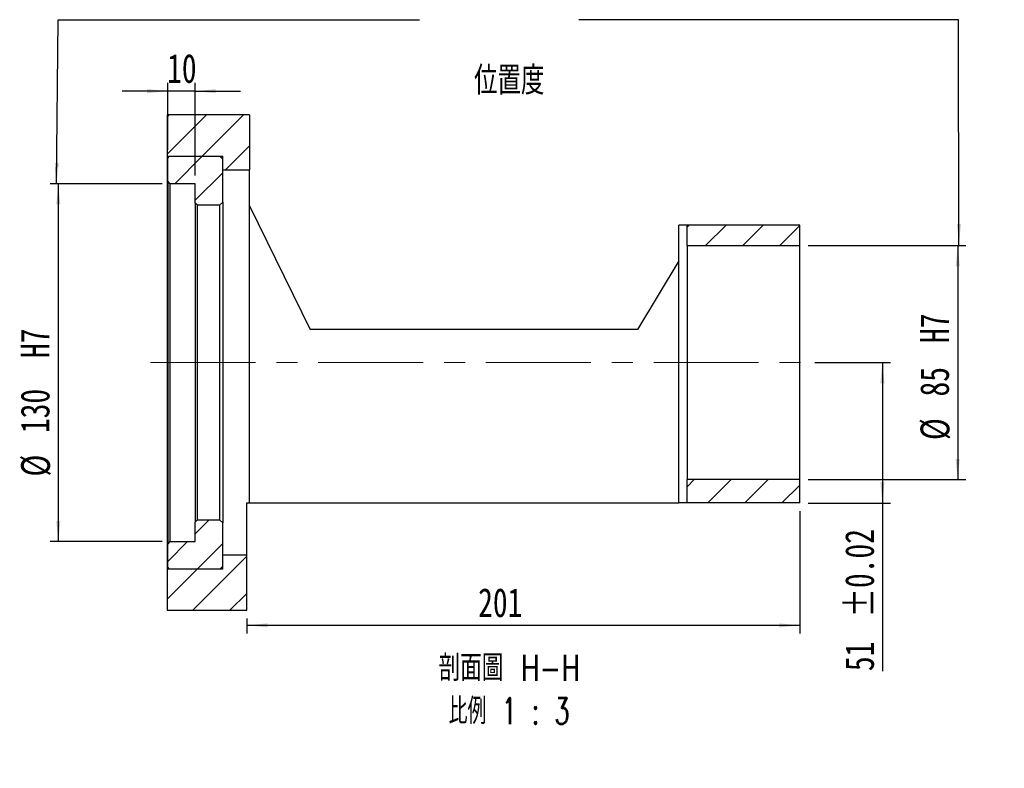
# Paper-space layout 'MBB30-I' of a CAD drawing. Header units: millimetres. Extents: x 16 to 286, y -2 to 205.
# Tile 2 of 3: x 167 to 286, y -2 to 89. Entities that reach past the tile are written whole.
import ezdxf

# ---------------------------------------------------------------- set-up
doc = ezdxf.new("R2010")
doc.units = ezdxf.units.MM
doc.linetypes.add('CENTERX2', pattern=[20.32, 12.7, -2.54, 2.54, -2.54])
doc.layers.add('FORMAT', color=7, linetype='Continuous')
doc.styles.add('SLDTEXTSTYLE0', font='TXT', dxfattribs={"width": 0.75})
doc.styles.add('SLDTEXTSTYLE1', font='TXT', dxfattribs={"width": 0.75, "bigfont": 'bigfont'})
doc.styles.add('SLDTEXTSTYLE3', font='TXT', dxfattribs={"width": 0.65625, "bigfont": 'bigfont'})
doc.dimstyles.new('SLDDIMSTYLE10', dxfattribs={"dimtxt": 3.5, "dimasz": 2.5, "dimexe": 0, "dimexo": 0.0625, "dimgap": 0.875, "dimtad": 1, "dimlfac": 3, "dimrnd": 1e-09, "dimzin": 12, "dimdsep": 46, "dimtxsty": 'SLDTEXTSTYLE0', "dimsah": 1, "dimcen": 0.09, "dimadec": 0, "dimazin": 3, "dimtfac": 1, "dimtofl": 0, "dimtmove": 0, "dimatfit": 3, "dimfxl": 0, "dimfrac": 2, "dimtolj": 1, "dimarcsym": 0})
doc.dimstyles.new('SLDDIMSTYLE4', dxfattribs={"dimtxt": 3.5, "dimasz": 2.5, "dimexe": 0, "dimexo": 0.0625, "dimgap": 0.875, "dimtad": 1, "dimlfac": 3, "dimrnd": 1e-09, "dimzin": 12, "dimdsep": 46, "dimtxsty": 'SLDTEXTSTYLE0', "dimsah": 1, "dimcen": 0.09, "dimadec": 0, "dimazin": 3, "dimtfac": 1, "dimtofl": 0, "dimtmove": 0, "dimatfit": 3, "dimfxl": 0, "dimfrac": 2, "dimtolj": 1, "dimtzin": 12, "dimarcsym": 0})
doc.dimstyles.new('SLDDIMSTYLE6', dxfattribs={"dimtxt": 3.5, "dimasz": 2.5, "dimexe": 0, "dimexo": 0.0625, "dimgap": 0.875, "dimtad": 1, "dimlfac": 3, "dimrnd": 1e-09, "dimzin": 12, "dimdsep": 46, "dimtxsty": 'SLDTEXTSTYLE0', "dimsah": 1, "dimcen": 0.09, "dimadec": 0, "dimazin": 3, "dimtfac": 1, "dimtmove": 0, "dimatfit": 0, "dimfxl": 0, "dimfrac": 2, "dimtolj": 1, "dimtzin": 12, "dimarcsym": 0})
doc.dimstyles.new('SLDDIMSTYLE7', dxfattribs={"dimtxt": 3.5, "dimasz": 2.5, "dimexe": 0, "dimexo": 0.0625, "dimgap": 0.875, "dimtad": 1, "dimlfac": 3, "dimrnd": 1e-09, "dimzin": 12, "dimdsep": 46, "dimtxsty": 'SLDTEXTSTYLE0', "dimsah": 1, "dimcen": 0.09, "dimadec": 0, "dimazin": 3, "dimtol": 1, "dimtp": 0.02, "dimtm": 0.02, "dimtfac": 1, "dimtofl": 0, "dimtmove": 0, "dimatfit": 3, "dimfxl": 0, "dimfrac": 2, "dimtolj": 1, "dimarcsym": 0})
doc.dimstyles.new('SLDDIMSTYLE8', dxfattribs={"dimtxt": 3.5, "dimasz": 2.5, "dimexe": 0, "dimexo": 0.0625, "dimgap": 0.875, "dimtad": 1, "dimlfac": 3, "dimrnd": 1e-09, "dimzin": 12, "dimdsep": 46, "dimtxsty": 'SLDTEXTSTYLE0', "dimsah": 1, "dimcen": 0.09, "dimadec": 0, "dimazin": 3, "dimtfac": 1, "dimtofl": 0, "dimtmove": 0, "dimatfit": 3, "dimfxl": 0, "dimfrac": 2, "dimtolj": 1, "dimarcsym": 0})

# ---------------------------------------------------------------- blocks, each defined once
blk = doc.blocks.new('_D_23')
at = {"layer": 'FORMAT', "color": 7}
for p, q in [((185.03, 73.23), (185.03, 81.34)), ((188.36, 70.13), (188.36, 81.34)), ((185.03, 80.34), (179.53, 80.34)), ((188.36, 80.34), (185.03, 80.34)), ((188.36, 80.34), (193.86, 80.34))]:
    blk.add_line(p, q, dxfattribs=at)
for points in [[(185.03, 80.34), (182.53, 80.59), (182.53, 80.09)], [(188.36, 80.34), (190.86, 80.09), (190.86, 80.59)]]:
    blk.add_solid(points, dxfattribs=at)
at = {"layer": 'FORMAT', "color": 7, "insert": (184.96, 84.85), "char_height": 3.5, "attachment_point": 1, "style": 'SLDTEXTSTYLE0'}
blk.add_mtext('10', dxfattribs=at)
blk = doc.blocks.new('_D_24')
at = {"layer": 'FORMAT', "color": 7}
for p, q in [((261.63, 29.46), (261.63, 14.64)), ((194.63, 16.46), (194.63, 14.64)), ((261.63, 15.64), (194.63, 15.64))]:
    blk.add_line(p, q, dxfattribs=at)
for points in [[(194.63, 15.64), (197.13, 15.39), (197.13, 15.89)], [(261.63, 15.64), (259.13, 15.89), (259.13, 15.39)]]:
    blk.add_solid(points, dxfattribs=at)
at = {"layer": 'FORMAT', "color": 7, "insert": (222.65, 20.15), "char_height": 3.5, "attachment_point": 1, "style": 'SLDTEXTSTYLE0'}
blk.add_mtext('201', dxfattribs=at)
blk = doc.blocks.new('_D_25')
at = {"layer": 'FORMAT', "color": 7}
for p, q in [((263.46, 47.46), (272.63, 47.46)), ((271.63, 47.46), (271.63, 30.46)), ((262.63, 30.46), (272.63, 30.46)), ((271.63, 30.46), (271.63, 10.1))]:
    blk.add_line(p, q, dxfattribs=at)
for points in [[(271.63, 47.46), (271.38, 44.96), (271.88, 44.96)], [(271.63, 30.46), (271.88, 32.96), (271.38, 32.96)]]:
    blk.add_solid(points, dxfattribs=at)
at = {"layer": 'FORMAT', "color": 7, "char_height": 3.5, "attachment_point": 1, "rotation": 90, "style": 'SLDTEXTSTYLE0'}
for s, insert in [('±0.02', (267.11, 16.59)), ('51', (267.11, 10.1))]:
    blk.add_mtext(s, dxfattribs=dict(at, insert=insert))
blk = doc.blocks.new('_D_26')
at = {"layer": 'FORMAT', "color": 7}
for p, q in [((262.63, 61.63), (281.76, 61.63)), ((280.76, 61.63), (280.76, 33.3)), ((262.63, 33.3), (281.76, 33.3))]:
    blk.add_line(p, q, dxfattribs=at)
for points in [[(280.76, 61.63), (280.51, 59.13), (281.01, 59.13)], [(280.76, 33.3), (281.01, 35.8), (280.51, 35.8)]]:
    blk.add_solid(points, dxfattribs=at)
at = {"layer": 'FORMAT', "color": 7, "char_height": 3.5, "attachment_point": 1, "rotation": 90, "style": 'SLDTEXTSTYLE0'}
for s, insert in [('H7', (276.2, 49.84)), ('85', (276.2, 43.36)), ('%%c', (276.25, 38.08))]:
    blk.add_mtext(s, dxfattribs=dict(at, insert=insert))
blk = doc.blocks.new('_D_27')
at = {"layer": 'FORMAT', "color": 7}
for p, q in [((184.34, 69.13), (170.77, 69.13)), ((171.77, 69.13), (171.77, 25.8)), ((184.34, 25.8), (170.77, 25.8))]:
    blk.add_line(p, q, dxfattribs=at)
for points in [[(171.77, 69.13), (171.52, 66.63), (172.02, 66.63)], [(171.77, 25.8), (172.02, 28.3), (171.52, 28.3)]]:
    blk.add_solid(points, dxfattribs=at)
at = {"layer": 'FORMAT', "color": 7, "char_height": 3.5, "attachment_point": 1, "rotation": 90, "style": 'SLDTEXTSTYLE0'}
for s, insert in [('H7', (167.2, 48.01)), ('130', (167.2, 38.93)), ('%%c', (167.26, 33.66))]:
    blk.add_mtext(s, dxfattribs=dict(at, insert=insert))
blk = doc.blocks.new('SW_NOTE_5')
at = {"layer": 'FORMAT', "color": 0, "char_height": 3.175, "attachment_point": 2}
for s, insert, style in [('\\M+19655\\M+196CA\\M+19AA4 H-H', (10.42, 4.09), 'SLDTEXTSTYLE1'), ('\\M+194E4\\M+197E1 1 : 3', (10.39, -1.14), 'SLDTEXTSTYLE3')]:
    blk.add_mtext(s, dxfattribs=dict(at, insert=insert, style=style))

psp = doc.layouts.new('MBB30-I')

# ---------------------------------------------------------------- hatches: boundary and pattern name
at = {"layer": 'FORMAT', "linetype": 'Continuous', "lineweight": 18}
h = psp.add_hatch(dxfattribs=at)
h.set_pattern_fill('ANSI31', color=256, style=0)
h.paths.add_polyline_path([(194.9597, 70.7973), (194.9597, 77.464), (184.9597, 77.464), (184.9597, 72.464), (191.6931, 72.464), (191.6931, 70.7973)], flags=0)
h = psp.add_hatch(dxfattribs=at)
h.set_pattern_fill('ANSI31', color=256, style=0)
h.paths.add_polyline_path([(191.6931, 72.114), (191.3431, 72.464), (185.2597, 72.464), (185.0264, 72.2307), (185.0264, 69.4473), (185.3431, 69.1306), (188.3597, 69.1306), (188.3597, 66.7806), (188.6264, 66.514), (191.3264, 66.514), (191.6931, 66.8806)], flags=0)
h = psp.add_hatch(dxfattribs=at)
h.set_pattern_fill('ANSI31', color=256, style=0)
h.paths.add_polyline_path([(261.6264, 61.6306), (261.6264, 64.1306), (247.9597, 64.1306), (247.9597, 61.6306)], flags=0)
h = psp.add_hatch(dxfattribs=at)
h.set_pattern_fill('ANSI31', color=256, style=0)
h.paths.add_polyline_path([(247.9597, 30.464), (261.6264, 30.464), (261.6264, 33.2973), (247.9597, 33.2973)], flags=0)
h = psp.add_hatch(dxfattribs=at)
h.set_pattern_fill('ANSI31', color=256, style=0)
h.paths.add_polyline_path([(191.3431, 22.464), (191.6931, 22.814), (191.6931, 28.0473), (191.3264, 28.414), (188.6264, 28.414), (188.3597, 28.1473), (188.3597, 25.7973), (185.3431, 25.7973), (185.0264, 25.4806), (185.0264, 22.6972), (185.2597, 22.464)], flags=0)
h = psp.add_hatch(dxfattribs=at)
h.set_pattern_fill('ANSI31', color=256, style=0)
h.paths.add_polyline_path([(191.6931, 24.1306), (191.6931, 22.464), (184.9597, 22.464), (184.9597, 17.464), (194.6264, 17.464), (194.6264, 24.1306)], flags=0)

# ---------------------------------------------------------------- linework, layer by layer
at = {"color": 7, "linetype": 'Continuous', "lineweight": 25}
for p, q in [((184.9597, 77.464), (184.9597, 72.464)), ((194.9597, 77.464), (184.9597, 77.464)), ((194.9597, 77.464), (194.9597, 70.7973)), ((184.9597, 72.464), (191.6931, 72.464)), ((184.9597, 72.464), (184.9597, 48.634)), ((185.0264, 72.2307), (185.2597, 72.464)), ((185.0264, 69.4473), (185.0264, 72.2307)), ((185.2597, 72.464), (191.3431, 72.464)), ((191.3431, 72.464), (191.6931, 72.114)), ((191.6931, 70.7973), (191.6931, 72.464)), ((191.6931, 66.8806), (191.6931, 72.114)), ((191.6931, 70.7973), (194.9597, 70.7973)), ((194.9597, 47.464), (194.9597, 70.7973)), ((185.3431, 69.1306), (185.0264, 69.4473)), ((185.0264, 69.4473), (185.0264, 25.4806)), ((188.3597, 69.1306), (185.3431, 69.1306)), ((185.3431, 25.7973), (185.3431, 69.1306)), ((188.3597, 66.7806), (188.3597, 69.1306)), ((191.6931, 66.8806), (191.3264, 66.514)), ((191.6931, 66.8806), (191.6931, 28.0473)), ((188.6264, 66.514), (188.3597, 66.7806)), ((188.3597, 66.7806), (188.3597, 28.1473)), ((191.3264, 66.514), (188.6264, 66.514)), ((188.6264, 28.414), (188.6264, 66.514)), ((191.3264, 66.514), (191.3264, 28.414)), ((194.9597, 66.464), (202.2931, 51.464)), ((246.9597, 30.464), (246.9597, 64.1306)), ((247.9597, 64.1306), (246.9597, 64.1306)), ((247.9597, 61.6306), (247.9597, 64.1306)), ((261.6264, 64.1306), (247.9597, 64.1306)), ((261.6264, 61.6306), (261.6264, 64.1306)), ((247.9597, 61.6306), (261.6264, 61.6306)), ((247.9597, 61.6306), (247.9597, 33.2973)), ((261.6264, 33.2973), (261.6264, 61.6306)), ((246.9597, 59.7973), (241.9597, 51.464)), ((241.9597, 51.464), (202.2931, 51.464)), ((184.9597, 48.634), (185.0264, 48.634)), ((184.9597, 48.634), (184.9597, 46.2939)), ((194.9597, 30.464), (194.9597, 47.464)), ((184.9597, 46.2939), (184.9597, 22.464)), ((185.0264, 46.2939), (184.9597, 46.2939)), ((247.9597, 30.464), (247.9597, 33.2973)), ((261.6264, 33.2973), (247.9597, 33.2973)), ((261.6264, 30.464), (261.6264, 33.2973)), ((194.6264, 24.1306), (194.6264, 30.464)), ((194.6264, 30.464), (194.9597, 30.464)), ((194.9597, 30.464), (246.9597, 30.464)), ((247.9597, 30.464), (246.9597, 30.464)), ((261.6264, 30.464), (247.9597, 30.464)), ((188.3597, 28.1473), (188.6264, 28.414)), ((188.3597, 25.7973), (188.3597, 28.1473)), ((188.6264, 28.414), (191.3264, 28.414)), ((191.3264, 28.414), (191.6931, 28.0473)), ((191.6931, 22.814), (191.6931, 28.0473)), ((185.0264, 25.4806), (185.3431, 25.7973)), ((185.0264, 22.6972), (185.0264, 25.4806)), ((185.3431, 25.7973), (188.3597, 25.7973)), ((194.6264, 24.1306), (191.6931, 24.1306)), ((191.6931, 22.464), (191.6931, 24.1306)), ((194.6264, 17.464), (194.6264, 24.1306)), ((185.2597, 22.464), (185.0264, 22.6972)), ((191.6931, 22.814), (191.3431, 22.464)), ((184.9597, 22.464), (184.9597, 17.464)), ((191.6931, 22.464), (184.9597, 22.464)), ((191.3431, 22.464), (185.2597, 22.464)), ((184.9597, 17.464), (194.6264, 17.464))]:
    psp.add_line(p, q, dxfattribs=at)
at = {"layer": 'FORMAT', "color": 7}
for p, q in [((171.5599, 69.1306), (171.7684, 88.9964)), ((171.7684, 88.9964), (215.5522, 88.9964)), ((280.8443, 88.9964), (234.8423, 88.9964)), ((280.9151, 61.7435), (280.8443, 88.9964))]:
    psp.add_line(p, q, dxfattribs=at)
at = {"layer": 'FORMAT', "color": 7, "linetype": 'CENTERX2', "lineweight": 18}
psp.add_line((182.9597, 47.464), (262.4634, 47.464), dxfattribs=at)
at = {"layer": 'FORMAT', "color": 7}
for points in [[(171.5599, 69.1306), (171.8361, 71.6279), (171.3361, 71.6331)], [(280.9151, 61.7435), (281.1586, 64.2441), (280.6586, 64.2428)]]:
    psp.add_solid(points, dxfattribs=at)

# ---------------------------------------------------------------- block references
at = {"layer": 'FORMAT'}
psp.add_blockref('SW_NOTE_5', (215.9947, 7.9924), dxfattribs=at)

# ---------------------------------------------------------------- texts
at = {"layer": 'FORMAT', "color": 7, "insert": (222.1591, 83.3617), "char_height": 3.439583, "attachment_point": 1, "style": 'SLDTEXTSTYLE1'}
psp.add_mtext('\\M+188CA\\M+19275\\M+19378', dxfattribs=at)

# ---------------------------------------------------------------- dimensions: what is measured, and where the dimension line sits
at = {"layer": 'FORMAT', "color": 7}
dim = psp.add_linear_dim(base=(185.0264, 80.3369), p1=(188.3597, 69.1306), p2=(185.0264, 72.2307), dimstyle='SLDDIMSTYLE6', dxfattribs=at)
dim.commit()
dim.dimension.update_dxf_attribs({"geometry": '_D_23', "text_midpoint": (187.546, 80.3369), "dimtype": 160})
for base, p1, p2, dimstyle, picture, middle in [((171.7684, 25.7973), (185.3431, 69.1306), (185.3431, 25.7973), 'SLDDIMSTYLE10', '_D_27', (171.7684, 43.7087)), ((280.7646, 33.2973), (261.6264, 61.6306), (261.6264, 33.2973), 'SLDDIMSTYLE8', '_D_26', (280.7646, 46.8361))]:
    dim = psp.add_linear_dim(base=base, p1=p1, p2=p2, angle=90, text='%%c<>H7', dimstyle=dimstyle, dxfattribs=at)
    dim.commit()
    dim.dimension.update_dxf_attribs({"geometry": picture, "text_midpoint": middle, "dimtype": 160})
for base, p1, p2, angle, dimstyle, picture, middle in [((271.6264, 30.464), (262.4634, 47.464), (261.6264, 30.464), 90, 'SLDDIMSTYLE7', '_D_25', (271.6264, 19.1424)), ((194.6264, 15.6392), (261.6264, 30.464), (194.6264, 17.464), 0, 'SLDDIMSTYLE4', '_D_24', (226.5251, 15.6392))]:
    dim = psp.add_linear_dim(base=base, p1=p1, p2=p2, angle=angle, dimstyle=dimstyle, dxfattribs=at)
    dim.commit()
    dim.dimension.update_dxf_attribs({"geometry": picture, "text_midpoint": middle, "dimtype": 160})

doc.saveas('drawing.dxf')
